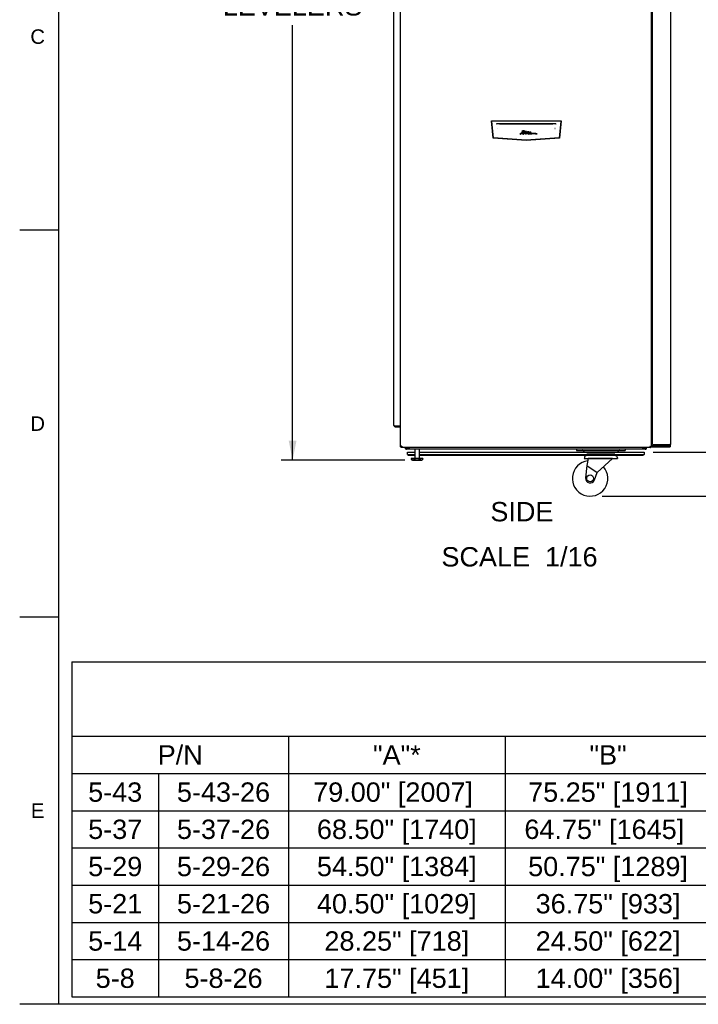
# Model space of a CAD drawing. Header units: inches. Extents: x 5 to 265, y 5 to 171.
# Tile 1 of 27: x 5 to 61, y 8 to 89. Entities that reach past the tile are written whole.
import ezdxf
from ezdxf.enums import TextEntityAlignment as Align

# ---------------------------------------------------------------- set-up
doc = ezdxf.new("R2010")
doc.units = ezdxf.units.IN
doc.header["$LTSCALE"] = 14.96
doc.header["$MEASUREMENT"] = 0
doc.layers.get('0').update_dxf_attribs({"linetype": 'CONTINUOUS'})
doc.layers.add('03_ALL_AXES', color=7, linetype='CONTINUOUS')
doc.layers.add('09_ALL_DETAIL_ITEMS', color=7, linetype='CONTINUOUS')
doc.styles.get("Standard").update_dxf_attribs({"font": 'arial.ttf'})
doc.dimstyles.new('DIMSTYLE_1', dxfattribs={"dimtxt": 1.6, "dimasz": 1.6, "dimexe": 0.06, "dimexo": 0.0625, "dimgap": 0.05, "dimtad": 0, "dimtih": 1, "dimtoh": 1, "dimdec": 3, "dimzin": 4, "dimdsep": 46, "dimtxsty": 'Standard', "dimblk": '_FILLED', "dimblk1": '_FILLED', "dimblk2": '_FILLED', "dimcen": 0.09, "dimadec": 0, "dimazin": 0, "dimtfac": 1, "dimtdec": 3, "dimtofl": 0, "dimtmove": 0, "dimatfit": 3, "dimldrblk": '_FILLED', "dimfxl": 0, "dimtolj": 1, "dimtzin": 4, "dimarcsym": 0})

# ---------------------------------------------------------------- blocks, each defined once
blk = doc.blocks.new('_FILLED')
at = {"color": 0, "linetype": 'ByBlock'}
blk.add_solid([(0, 0), (-1, 0.2), (-1, -0.2)], dxfattribs=at)
blk = doc.blocks.new('*D1')
at = {"color": 7, "linetype": 'Continuous'}
for p, q in [((60.16, 132.937), (63.195, 132.937)), ((63.195, 132.937), (65.689, 132.937)), ((64.729, 132.937), (64.729, 98.574)), ((64.729, 53.643), (64.729, 90.574)), ((57.199, 53.643), (63.195, 53.643)), ((63.195, 53.643), (65.689, 53.643))]:
    blk.add_line(p, q, dxfattribs=at)
at = {"color": 7, "linetype": 'Continuous', "xscale": 1.6, "yscale": 1.6, "zscale": 1.6}
for p, rotation in [((64.729, 132.937), 90), ((64.729, 53.643), 270)]:
    blk.add_blockref('_FILLED', p, dxfattribs=dict(at, rotation=rotation))
at = {"color": 7, "linetype": 'Continuous'}
for s, p in [('"E"', (64.729, 96.174)), ('RUNNER', (64.729, 93.774)), ('KIT', (64.729, 91.374))]:
    blk.add_text(s, height=1.6, dxfattribs=at).set_placement(p, align=Align.CENTER)
blk = doc.blocks.new('*D2')
at = {"color": 7, "linetype": 'Continuous'}
for p, q in [((60.16, 132.937), (70.621, 132.937)), ((70.621, 132.937), (73.178, 132.937)), ((72.218, 132.937), (72.218, 93.078)), ((72.218, 50.018), (72.218, 87.478)), ((52.984, 50.018), (70.621, 50.018)), ((70.621, 50.018), (73.178, 50.018))]:
    blk.add_line(p, q, dxfattribs=at)
at = {"color": 7, "linetype": 'Continuous', "xscale": 1.6, "yscale": 1.6, "zscale": 1.6}
for p, rotation in [((72.218, 132.937), 90), ((72.218, 50.018), 270)]:
    blk.add_blockref('_FILLED', p, dxfattribs=dict(at, rotation=rotation))
at = {"color": 7, "linetype": 'Continuous'}
for s, p in [('"C"', (72.218, 90.678)), ('CASTERS', (72.218, 88.278))]:
    blk.add_text(s, height=1.6, dxfattribs=at).set_placement(p, align=Align.CENTER)
blk = doc.blocks.new('*D3')
at = {"color": 7, "linetype": 'Continuous'}
for p, q in [((35.79, 132.929), (26.416, 132.929)), ((27.376, 132.929), (27.376, 94.561)), ((27.376, 52.993), (27.376, 88.961)), ((36.654, 52.993), (26.416, 52.993))]:
    blk.add_line(p, q, dxfattribs=at)
at = {"color": 7, "linetype": 'Continuous', "xscale": 1.6, "yscale": 1.6, "zscale": 1.6}
for p, rotation in [((27.376, 132.929), 90), ((27.376, 52.993), 270)]:
    blk.add_blockref('_FILLED', p, dxfattribs=dict(at, rotation=rotation))
at = {"color": 7, "linetype": 'Continuous'}
for s, p in [('"D"', (27.376, 92.161)), ('LEVELERS', (27.376, 89.761))]:
    blk.add_text(s, height=1.6, dxfattribs=at).set_placement(p, align=Align.CENTER)

msp = doc.modelspace()

# ---------------------------------------------------------------- linework, layer by layer
at = {"color": 7, "linetype": 'Continuous'}
for p, q in [((8, 171.2), (8, 8)), ((36.2944, 54.0833), (36.2944, 132.7393)), ((57.0444, 132.7393), (57.0444, 54.0833)), ((57.1564, 54.2783), (57.1564, 132.7523)), ((58.6564, 54.3273), (58.6564, 132.7033)), ((35.7594, 55.8573), (35.7594, 130.8393)), ((43.8196, 81.0488), (49.5951, 81.0488)), ((43.8196, 81.0488), (43.8529, 81.0189)), ((43.9711, 79.6076), (43.8196, 81.0488)), ((49.5619, 81.0189), (43.8529, 81.0189)), ((43.9982, 79.6357), (43.8529, 81.0189)), ((44.2608, 80.8205), (49.1539, 80.8205)), ((44.5046, 80.8146), (44.4992, 80.82)), ((44.5026, 80.8165), (44.5026, 80.8148)), ((44.5026, 80.8146), (44.5032, 80.8159)), ((44.5026, 80.8129), (44.5026, 80.8148)), ((44.5046, 80.8126), (48.9101, 80.8126)), ((48.9101, 80.8146), (48.916, 80.8205)), ((48.9121, 80.8146), (48.9115, 80.8159)), ((48.9121, 80.8165), (48.9121, 80.8148)), ((48.9121, 80.8148), (48.9121, 80.8146)), ((49.1689, 80.8015), (49.1691, 80.8008)), ((49.5619, 81.0189), (49.4165, 79.6357)), ((49.5951, 81.0488), (49.4436, 79.6076)), ((49.5951, 81.0488), (49.5619, 81.0189)), ((44.3457, 80.4166), (44.3516, 80.4166)), ((44.3516, 80.4166), (44.3516, 80.4172)), ((46.1946, 79.9607), (46.1953, 79.9678)), ((46.1946, 79.9607), (46.1986, 79.9525)), ((46.1953, 79.962), (46.1952, 79.9607)), ((46.2073, 79.9827), (46.1953, 79.9678)), ((46.2073, 79.9769), (46.1953, 79.962)), ((46.1986, 79.9525), (46.2032, 79.9493)), ((46.2114, 79.9493), (46.2032, 79.9493)), ((46.2272, 79.9982), (46.2073, 79.9827)), ((46.2272, 79.9924), (46.2073, 79.9769)), ((46.2073, 79.9827), (46.2073, 79.9769)), ((46.2114, 79.9493), (46.2275, 79.9547)), ((46.2501, 80.0139), (46.2272, 79.9982)), ((46.2501, 80.0081), (46.2272, 79.9924)), ((46.2272, 79.9982), (46.2272, 79.9924)), ((46.2275, 79.9547), (46.2508, 79.9705)), ((46.3227, 80.0589), (46.2501, 80.0139)), ((46.3227, 80.0531), (46.2501, 80.0081)), ((46.2501, 80.0139), (46.2501, 80.0081)), ((46.2508, 79.9705), (46.3286, 80.0146)), ((46.3391, 80.0717), (46.3227, 80.0589)), ((46.3391, 80.066), (46.3227, 80.0531)), ((46.3227, 80.0589), (46.3227, 80.0531)), ((46.3269, 80.1892), (46.3253, 80.1845)), ((46.3253, 80.1845), (46.3282, 80.1817)), ((46.3253, 80.1845), (46.3253, 80.1834)), ((46.3452, 80.1971), (46.3269, 80.1892)), ((46.3452, 80.1914), (46.3269, 80.1834)), ((46.3269, 80.1892), (46.3269, 80.1834)), ((46.339, 80.1823), (46.3282, 80.1817)), ((46.3286, 80.0146), (46.3809, 80.0428)), ((46.339, 80.1823), (46.3724, 80.1882)), ((46.3935, 80.1176), (46.3391, 80.0717)), ((46.3935, 80.1118), (46.3391, 80.066)), ((46.3391, 80.0717), (46.3391, 80.066)), ((46.3711, 80.2041), (46.3452, 80.1971)), ((46.3711, 80.1984), (46.3452, 80.1914)), ((46.3452, 80.1914), (46.3452, 80.1971)), ((46.3912, 80.209), (46.3711, 80.2041)), ((46.3711, 80.1984), (46.3711, 80.2041)), ((46.3912, 80.2032), (46.3711, 80.1984)), ((46.3724, 80.1882), (46.3929, 80.1914)), ((46.3809, 80.0428), (46.4335, 80.0684)), ((46.4225, 80.2154), (46.3912, 80.209)), ((46.4225, 80.2097), (46.3912, 80.2032)), ((46.3912, 80.2032), (46.3912, 80.209)), ((46.4145, 80.1917), (46.3929, 80.1914)), ((46.4152, 80.1371), (46.3935, 80.1176)), ((46.4152, 80.1314), (46.3935, 80.1118)), ((46.3935, 80.1176), (46.3935, 80.1118)), ((46.4145, 80.1917), (46.4371, 80.1892)), ((46.4292, 80.1517), (46.4152, 80.1371)), ((46.4292, 80.1459), (46.4152, 80.1314)), ((46.4152, 80.1371), (46.4152, 80.1314)), ((46.4642, 80.2223), (46.4225, 80.2154)), ((46.4642, 80.2165), (46.4225, 80.2097)), ((46.4225, 80.2097), (46.4225, 80.2154)), ((46.4435, 80.1695), (46.4292, 80.1517)), ((46.4435, 80.1637), (46.4292, 80.1459)), ((46.4292, 80.1517), (46.4292, 80.1459)), ((46.4329, 79.9607), (46.4331, 79.964)), ((46.4329, 79.9607), (46.4408, 79.9513)), ((46.4345, 79.971), (46.4331, 79.964)), ((46.4335, 80.0684), (46.4735, 80.0855)), ((46.4345, 79.9652), (46.4335, 79.9606)), ((46.4426, 79.9855), (46.4345, 79.971)), ((46.4426, 79.9797), (46.4345, 79.9652)), ((46.4345, 79.971), (46.4345, 79.9652)), ((46.4371, 80.1892), (46.4449, 80.1828)), ((46.4482, 79.9508), (46.4408, 79.9513)), ((46.46, 80.0064), (46.4426, 79.9855)), ((46.46, 80.0007), (46.4426, 79.9797)), ((46.4426, 79.9855), (46.4426, 79.9797)), ((46.4449, 80.1828), (46.4435, 80.1695)), ((46.4449, 80.1771), (46.4435, 80.1637)), ((46.4435, 80.1695), (46.4435, 80.1637)), ((46.4494, 79.9507), (46.4482, 79.9508)), ((46.4507, 79.9509), (46.4494, 79.9507)), ((46.4507, 79.9509), (46.4555, 79.9529)), ((46.4555, 79.9529), (46.522, 79.9947)), ((46.4896, 80.035), (46.46, 80.0064)), ((46.4896, 80.0293), (46.46, 80.0007)), ((46.46, 80.0064), (46.46, 80.0007)), ((46.4961, 80.2255), (46.4642, 80.2223)), ((46.4642, 80.2165), (46.4642, 80.2223)), ((46.4961, 80.2198), (46.4642, 80.2165)), ((46.4672, 80.1218), (46.5145, 80.1638)), ((46.5453, 80.1454), (46.4672, 80.1218)), ((46.5453, 80.1396), (46.4672, 80.1161)), ((46.4672, 80.1218), (46.4672, 80.1161)), ((46.4735, 80.0855), (46.5068, 80.0978)), ((46.514, 80.0555), (46.4896, 80.035)), ((46.514, 80.0498), (46.4896, 80.0293)), ((46.4896, 80.035), (46.4896, 80.0293)), ((46.5209, 80.2265), (46.4961, 80.2255)), ((46.4961, 80.2198), (46.4961, 80.2255)), ((46.5209, 80.2207), (46.4961, 80.2198)), ((46.5068, 80.0978), (46.5429, 80.1083)), ((46.5527, 80.0868), (46.514, 80.0555)), ((46.5527, 80.0811), (46.514, 80.0498)), ((46.514, 80.0555), (46.514, 80.0498)), ((46.5145, 80.1638), (46.526, 80.1751)), ((46.542, 80.2249), (46.5209, 80.2265)), ((46.5209, 80.2207), (46.5209, 80.2265)), ((46.542, 80.2192), (46.5209, 80.2207)), ((46.522, 79.9947), (46.5529, 80.011)), ((46.526, 80.1751), (46.5302, 80.1793)), ((46.5302, 80.1793), (46.5341, 80.1834)), ((46.5341, 80.1834), (46.5376, 80.1874)), ((46.5376, 80.1874), (46.5474, 80.1994)), ((46.5509, 80.2142), (46.542, 80.2249)), ((46.542, 80.2192), (46.542, 80.2249)), ((46.5502, 80.2093), (46.542, 80.2192)), ((46.5429, 80.1083), (46.5525, 80.1102)), ((46.5908, 80.1558), (46.5453, 80.1454)), ((46.5908, 80.15), (46.5453, 80.1396)), ((46.5453, 80.1396), (46.5453, 80.1454)), ((46.5474, 80.1994), (46.5501, 80.2083)), ((46.5509, 80.2142), (46.5501, 80.2083)), ((46.5612, 80.1108), (46.5525, 80.1102)), ((46.5647, 80.097), (46.5527, 80.0868)), ((46.5647, 80.0912), (46.5527, 80.0811)), ((46.5527, 80.0868), (46.5527, 80.0811)), ((46.5529, 80.011), (46.5722, 80.0207)), ((46.5612, 80.1108), (46.5666, 80.1084)), ((46.5612, 80.1084), (46.5612, 80.1108)), ((46.5678, 80.1048), (46.5647, 80.097)), ((46.5678, 80.099), (46.5647, 80.0912)), ((46.5647, 80.097), (46.5647, 80.0912)), ((46.5666, 80.1084), (46.5678, 80.1048)), ((46.5678, 80.1027), (46.5678, 80.099)), ((46.5722, 80.0207), (46.589, 80.0284)), ((46.589, 80.0284), (46.6436, 80.0526)), ((46.6151, 80.1602), (46.5908, 80.1558)), ((46.5908, 80.15), (46.5908, 80.1558)), ((46.6151, 80.1544), (46.5908, 80.15)), ((46.6852, 80.1711), (46.6151, 80.1602)), ((46.6852, 80.1653), (46.6151, 80.1544)), ((46.6151, 80.1544), (46.6151, 80.1602)), ((46.6376, 80.0878), (46.667, 80.1053)), ((46.672, 80.0976), (46.6376, 80.0878)), ((46.672, 80.0919), (46.6376, 80.082)), ((46.6376, 80.0878), (46.6376, 80.082)), ((46.6376, 80.082), (46.6401, 80.0835)), ((46.6499, 79.9749), (46.6381, 79.9626)), ((46.6381, 79.9626), (46.6462, 79.9527)), ((46.6499, 79.9692), (46.641, 79.9599)), ((46.6436, 80.0526), (46.7119, 80.0738)), ((46.6582, 79.9528), (46.6462, 79.9527)), ((46.6723, 79.9948), (46.6499, 79.9749)), ((46.6723, 79.989), (46.6499, 79.9692)), ((46.6499, 79.9749), (46.6499, 79.9692)), ((46.6582, 79.9528), (46.6711, 79.9548)), ((46.667, 80.1053), (46.6819, 80.1144)), ((46.6711, 79.9548), (46.6974, 79.9668)), ((46.7099, 80.1083), (46.672, 80.0976)), ((46.7099, 80.1025), (46.672, 80.0919)), ((46.672, 80.0919), (46.672, 80.0976)), ((46.6972, 80.0127), (46.6723, 79.9948)), ((46.6972, 80.0069), (46.6723, 79.989)), ((46.6723, 79.9948), (46.6723, 79.989)), ((46.6819, 80.1144), (46.7081, 80.1326)), ((46.6852, 80.1711), (46.7029, 80.1705)), ((46.6852, 80.1653), (46.6852, 80.1711)), ((46.7029, 80.1647), (46.6852, 80.1653)), ((46.7277, 80.034), (46.6972, 80.0127)), ((46.7277, 80.0283), (46.6972, 80.0069)), ((46.6972, 80.0127), (46.6972, 80.0069)), ((46.6974, 79.9668), (46.7483, 79.9959)), ((46.7189, 80.1683), (46.7029, 80.1705)), ((46.7029, 80.1647), (46.7029, 80.1705)), ((46.7189, 80.1625), (46.7029, 80.1647)), ((46.7081, 80.1326), (46.7238, 80.1501)), ((46.7621, 80.1216), (46.7099, 80.1083)), ((46.7621, 80.1158), (46.7099, 80.1025)), ((46.7099, 80.1025), (46.7099, 80.1083)), ((46.7119, 80.0738), (46.7199, 80.076)), ((46.7244, 80.1602), (46.7189, 80.1683)), ((46.7189, 80.1625), (46.7189, 80.1683)), ((46.7244, 80.1545), (46.7189, 80.1625)), ((46.7199, 80.076), (46.7276, 80.0778)), ((46.7244, 80.1602), (46.7238, 80.1501)), ((46.7276, 80.0778), (46.735, 80.0788)), ((46.7482, 80.0486), (46.7277, 80.034)), ((46.7482, 80.0429), (46.7277, 80.0283)), ((46.7277, 80.034), (46.7277, 80.0283)), ((46.7421, 80.0789), (46.735, 80.0788)), ((46.7421, 80.0789), (46.7549, 80.0772)), ((46.7607, 80.0611), (46.7482, 80.0486)), ((46.7607, 80.0554), (46.7482, 80.0429)), ((46.7482, 80.0486), (46.7482, 80.0429)), ((46.7483, 79.9959), (46.7544, 79.999)), ((46.7544, 79.999), (46.7767, 80.0092)), ((46.7549, 80.0772), (46.7605, 80.0731)), ((46.7605, 80.0731), (46.7619, 80.0715)), ((46.7634, 80.0682), (46.7607, 80.0611)), ((46.7634, 80.0624), (46.7607, 80.0554)), ((46.7607, 80.0611), (46.7607, 80.0554)), ((46.7619, 80.0715), (46.7634, 80.0682)), ((46.7922, 80.1276), (46.7621, 80.1216)), ((46.7922, 80.1218), (46.7621, 80.1158)), ((46.7621, 80.1158), (46.7621, 80.1216)), ((46.7634, 80.0682), (46.7634, 80.0624)), ((46.7767, 80.0092), (46.7975, 80.0158)), ((46.8107, 80.1311), (46.7922, 80.1276)), ((46.7922, 80.1218), (46.7922, 80.1276)), ((46.8107, 80.1253), (46.7922, 80.1218)), ((46.7975, 80.0158), (46.8074, 80.0187)), ((46.8074, 80.0187), (46.8351, 80.025)), ((46.8285, 80.1338), (46.8107, 80.1311)), ((46.8107, 80.1253), (46.8107, 80.1311)), ((46.8285, 80.128), (46.8107, 80.1253)), ((46.8589, 80.1381), (46.8285, 80.1338)), ((46.8285, 80.128), (46.8285, 80.1338)), ((46.8589, 80.1323), (46.8285, 80.128)), ((46.861, 80.0248), (46.8351, 80.025)), ((46.8663, 79.983), (46.8513, 79.9614)), ((46.8513, 79.9614), (46.8631, 79.9493)), ((46.8663, 79.9772), (46.854, 79.9595)), ((46.9138, 80.1409), (46.8589, 80.1381)), ((46.8589, 80.1323), (46.8589, 80.1381)), ((46.9138, 80.1351), (46.8589, 80.1323)), ((46.861, 80.0248), (46.8711, 80.0237)), ((46.8735, 79.9492), (46.8631, 79.9493)), ((46.9106, 80.0112), (46.8663, 79.983)), ((46.9106, 80.0054), (46.8663, 79.9772)), ((46.8663, 79.983), (46.8663, 79.9772)), ((46.8711, 80.0237), (46.8919, 80.0203)), ((46.8809, 79.9494), (46.8735, 79.9492)), ((46.8808, 80.0788), (46.9091, 80.0996)), ((47.0009, 80.0983), (46.8808, 80.0788)), ((47.0009, 80.0926), (46.8808, 80.073)), ((46.8808, 80.0788), (46.8808, 80.073)), ((46.8809, 79.9494), (46.9806, 79.9681)), ((46.8919, 80.0203), (46.9106, 80.0112)), ((46.9065, 80.051), (46.926, 80.0553)), ((46.958, 80.0375), (46.9065, 80.051)), ((46.9065, 80.0452), (46.9065, 80.051)), ((46.9065, 80.0452), (46.9077, 80.0455)), ((46.958, 80.0318), (46.9065, 80.0452)), ((46.9091, 80.0996), (46.9342, 80.1222)), ((46.9106, 80.0112), (46.9106, 80.0054)), ((46.9316, 80.137), (46.9138, 80.1409)), ((46.9138, 80.1351), (46.9138, 80.1409)), ((46.9316, 80.1312), (46.9138, 80.1351)), ((46.926, 80.0553), (46.956, 80.0616)), ((46.9338, 80.1315), (46.9316, 80.137)), ((46.9316, 80.1312), (46.9316, 80.137)), ((46.9338, 80.1258), (46.9316, 80.1312)), ((46.9338, 80.1315), (46.9342, 80.1222)), ((46.956, 80.0616), (46.9765, 80.0655)), ((46.9972, 80.0571), (46.958, 80.0375)), ((46.9972, 80.0513), (46.958, 80.0318)), ((46.958, 80.0375), (46.958, 80.0318)), ((46.9765, 80.0655), (46.9853, 80.0671)), ((46.9806, 79.9681), (47.0369, 79.9765)), ((46.9818, 80.0038), (46.9812, 79.9996)), ((46.9812, 79.9996), (46.9823, 79.9965)), ((46.9812, 79.998), (46.9812, 79.9938)), ((46.9823, 79.9907), (46.9812, 79.9938)), ((46.9818, 80.0038), (46.9908, 80.0146)), ((46.9823, 79.9965), (46.9828, 79.9958)), ((46.9823, 79.9965), (46.9823, 79.9907)), ((46.9828, 79.99), (46.9823, 79.9907)), ((46.9828, 79.9958), (46.9835, 79.9952)), ((46.9828, 79.9958), (46.9828, 79.99)), ((46.9835, 79.9894), (46.9828, 79.99)), ((46.9873, 79.9928), (46.9835, 79.9952)), ((46.9835, 79.9952), (46.9835, 79.9894)), ((46.9873, 79.987), (46.9835, 79.9894)), ((46.9853, 80.0671), (46.9936, 80.0685)), ((46.9873, 79.9928), (47.0014, 79.9933)), ((46.9873, 79.9928), (46.9873, 79.987)), ((47.0014, 79.9876), (46.9873, 79.987)), ((46.9908, 80.0146), (47.0173, 80.0287)), ((46.9936, 80.0685), (47.001, 80.0695)), ((47.0181, 80.0687), (46.9972, 80.0571)), ((47.0181, 80.0629), (46.9972, 80.0513)), ((46.9972, 80.0571), (46.9972, 80.0513)), ((47.0266, 80.1012), (47.0009, 80.0983)), ((47.0009, 80.0926), (47.0009, 80.0983)), ((47.0266, 80.0954), (47.0009, 80.0926)), ((47.001, 80.0695), (47.0074, 80.0703)), ((47.0014, 79.9933), (47.0085, 79.9937)), ((47.0014, 79.9876), (47.0014, 79.9933)), ((47.0085, 79.9879), (47.0014, 79.9876)), ((47.0074, 80.0703), (47.0126, 80.0706)), ((47.0871, 80), (47.0085, 79.9937)), ((47.0871, 79.9943), (47.0085, 79.9879)), ((47.0085, 79.9879), (47.0085, 79.9937)), ((47.0126, 80.0706), (47.0162, 80.0705)), ((47.0126, 80.0699), (47.0126, 80.0706)), ((47.0162, 80.0705), (47.0181, 80.0699)), ((47.0173, 80.0287), (47.086, 80.0619)), ((47.0181, 80.0629), (47.0181, 80.0699)), ((47.0181, 80.0699), (47.0181, 80.0687)), ((47.0181, 80.0629), (47.0181, 80.0641)), ((47.0617, 80.1047), (47.0266, 80.1012)), ((47.0266, 80.0954), (47.0266, 80.1012)), ((47.0617, 80.099), (47.0266, 80.0954)), ((47.0369, 79.9765), (47.1192, 79.9848)), ((47.0886, 80.1018), (47.0617, 80.1047)), ((47.0617, 80.099), (47.0617, 80.1047)), ((47.0886, 80.0961), (47.0617, 80.099)), ((47.086, 80.0619), (47.1043, 80.0762)), ((47.135, 80.0025), (47.0871, 80)), ((47.0871, 79.9943), (47.0871, 80)), ((47.135, 79.9968), (47.0871, 79.9943)), ((47.1069, 80.0912), (47.0886, 80.1018)), ((47.0886, 80.0961), (47.0886, 80.1018)), ((47.106, 80.086), (47.0886, 80.0961)), ((47.1043, 80.0762), (47.1069, 80.0912)), ((47.1192, 79.9848), (47.1772, 79.9886)), ((47.1775, 80.004), (47.135, 80.0025)), ((47.135, 79.9968), (47.135, 80.0025)), ((47.1775, 79.9983), (47.135, 79.9968)), ((47.1772, 79.9886), (47.2257, 79.9914)), ((47.2269, 80.0049), (47.1775, 80.004)), ((47.1775, 79.9983), (47.1775, 80.004)), ((47.2269, 79.9992), (47.1775, 79.9983)), ((47.2257, 79.9914), (47.2726, 79.9933)), ((47.2269, 80.0049), (47.2759, 80.005)), ((47.2269, 79.9992), (47.2269, 80.0049)), ((47.2759, 79.9992), (47.2269, 79.9992)), ((47.3055, 79.994), (47.2726, 79.9933)), ((47.2759, 80.005), (47.3253, 80.0044)), ((47.2759, 79.9992), (47.2759, 80.005)), ((47.3253, 79.9986), (47.2759, 79.9992)), ((47.3367, 79.9942), (47.3055, 79.994)), ((47.3641, 80.0031), (47.3253, 80.0044)), ((47.3253, 79.9986), (47.3253, 80.0044)), ((47.3641, 79.9973), (47.3253, 79.9986)), ((47.37, 79.9938), (47.3367, 79.9942)), ((47.395, 80.0013), (47.3641, 80.0031)), ((47.3641, 79.9973), (47.3641, 80.0031)), ((47.395, 79.9955), (47.3641, 79.9973)), ((47.37, 79.9938), (47.3992, 79.9928)), ((47.4241, 79.9991), (47.395, 80.0013)), ((47.395, 79.9955), (47.395, 80.0013)), ((47.4241, 79.9933), (47.395, 79.9955)), ((47.3992, 79.9928), (47.428, 79.9914)), ((47.4558, 79.9959), (47.4241, 79.9991)), ((47.4241, 79.9933), (47.4241, 79.9991)), ((47.4558, 79.9901), (47.4241, 79.9933)), ((47.428, 79.9914), (47.457, 79.9894)), ((47.4864, 79.9922), (47.4558, 79.9959)), ((47.4558, 79.9901), (47.4558, 79.9959)), ((47.4571, 79.99), (47.4558, 79.9901)), ((47.457, 79.9894), (47.4833, 79.9873)), ((47.4833, 79.9873), (47.5071, 79.9851)), ((47.5177, 79.9878), (47.4864, 79.9922)), ((47.4864, 79.9873), (47.4864, 79.9922)), ((47.5071, 79.9851), (47.5311, 79.9827)), ((47.546, 79.9836), (47.5177, 79.9878)), ((47.5177, 79.9841), (47.5177, 79.9878)), ((47.5311, 79.9827), (47.5666, 79.9789)), ((47.5734, 79.9792), (47.546, 79.9836)), ((47.546, 79.9811), (47.546, 79.9836)), ((47.5666, 79.9789), (47.5965, 79.9756)), ((47.5965, 79.9756), (47.5734, 79.9792)), ((47.5734, 79.9782), (47.5734, 79.9792)), ((49.0631, 80.4172), (49.0631, 80.4166)), ((49.064, 80.4171), (49.0631, 80.4172)), ((49.0833, 80.4149), (49.064, 80.4171)), ((49.064, 80.4171), (49.0833, 80.4149)), ((49.0927, 80.4135), (49.0833, 80.4149)), ((43.9982, 79.6357), (43.9711, 79.6076)), ((46.7074, 79.4163), (43.9711, 79.6076)), ((46.7074, 79.4463), (43.9982, 79.6357)), ((49.4165, 79.6357), (46.7074, 79.4463)), ((49.4436, 79.6076), (46.7074, 79.4163)), ((46.7074, 79.4163), (46.7074, 79.4463)), ((49.4436, 79.6076), (49.4165, 79.6357)), ((8, 72), (4.8, 72)), ((36.2944, 55.7953), (35.8684, 55.7953)), ((35.8684, 55.7483), (35.8684, 55.7953)), ((35.8684, 55.7483), (36.2944, 55.7483)), ((36.3414, 54.0833), (36.2944, 54.0833)), ((36.3406, 54.1097), (36.3077, 54.0909)), ((36.3414, 54.0833), (36.3414, 54.0363)), ((56.9974, 54.0363), (36.3414, 54.0363)), ((36.3678, 54.0826), (36.349, 54.0497)), ((36.6814, 54.0363), (36.6814, 53.9343)), ((36.7594, 53.9343), (36.6814, 53.9343)), ((36.7594, 54.0363), (36.7594, 53.9343)), ((37.0104, 53.9713), (36.8064, 53.9713)), ((56.5324, 53.8933), (36.8064, 53.8933)), ((37.0104, 54.0363), (37.0104, 53.8933)), ((56.3284, 54.0363), (56.3284, 53.8933)), ((56.5324, 53.9713), (56.3284, 53.9713)), ((56.5794, 53.9343), (56.5794, 54.0363)), ((56.5794, 53.9343), (56.6574, 53.9343)), ((56.6574, 53.9343), (56.6574, 54.0363)), ((56.971, 54.0826), (56.9898, 54.0498)), ((56.9974, 54.0833), (57.0444, 54.0833)), ((56.9974, 54.0833), (56.9974, 54.0363)), ((56.9981, 54.1097), (57.0309, 54.0909)), ((57.1564, 54.2783), (58.5474, 54.2783)), ((57.1664, 54.2783), (57.1664, 54.2183)), ((57.1664, 54.2183), (58.5474, 54.2183)), ((57.4074, 54.0933), (58.5944, 54.0933)), ((58.5474, 54.2183), (58.5474, 54.2783)), ((58.5944, 54.2183), (58.5944, 54.0933)), ((36.8894, 53.6433), (37.4829, 53.6433)), ((36.8894, 53.4563), (36.8894, 53.6433)), ((36.8894, 53.4563), (37.4829, 53.4563)), ((36.8894, 53.4563), (36.9524, 53.3933)), ((36.9524, 53.3933), (37.4829, 53.3933)), ((38.1611, 53.1433), (37.1796, 53.1433)), ((37.8579, 53.6433), (56.4494, 53.6433)), ((37.8579, 53.4563), (56.4494, 53.4563)), ((37.8579, 53.3933), (56.3864, 53.3933)), ((51.8187, 53.119), (51.7099, 52.5543)), ((51.8187, 53.12), (51.8187, 53.119)), ((53.8231, 53.119), (51.8187, 53.119)), ((53.8231, 53.119), (52.5559, 51.9619)), ((53.8231, 53.12), (53.8231, 53.119)), ((56.4494, 53.4563), (56.3864, 53.3933)), ((56.4494, 53.6433), (56.4494, 53.4563)), ((51.7, 52.5401), (51.6108, 51.5207)), ((51.7, 52.5401), (51.7099, 52.5543)), ((51.7099, 52.5543), (52.5559, 51.9619)), ((52.3368, 51.3597), (52.5559, 51.9619)), ((8, 40), (4.8, 40)), ((9.1175, 36.3123), (132.7655, 36.3123)), ((9.1175, 36.3123), (9.1175, 8.6163)), ((9.1175, 30.1603), (132.7655, 30.1603)), ((27.0375, 30.1603), (27.0375, 8.6163)), ((44.9575, 30.1603), (44.9575, 8.6163)), ((9.1175, 27.0883), (132.7655, 27.0883)), ((16.2855, 27.0883), (16.2855, 8.6163)), ((9.1175, 24.0083), (132.7655, 24.0083)), ((9.1175, 20.9363), (132.7655, 20.9363)), ((9.1175, 17.8563), (132.7655, 17.8563)), ((9.1175, 14.7763), (132.7655, 14.7763)), ((9.1175, 11.6963), (132.7655, 11.6963)), ((9.1175, 8.6163), (132.7655, 8.6163)), ((264, 8), (4.8, 8))]:
    msp.add_line(p, q, dxfattribs=at)
for points in [[(44.2457, 80.8015), (44.2456, 80.8007), (44.2461, 80.8025), (44.2481, 80.8066), (44.2526, 80.8123)], [(44.2526, 80.8123), (44.2601, 80.8175), (44.2695, 80.8203)], [(49.1558, 80.817), (49.1633, 80.8111), (49.1674, 80.8053), (49.1689, 80.8015)]]:
    msp.add_lwpolyline(points, dxfattribs=at)
for centre, radius, start, end in [((44.5046, 80.8146), 0.00197, 180.000001, 270.000001), ((48.9101, 80.8146), 0.00197, 269.999999, 359.999999), ((44.4966, 79.0615), 1.3635, 96.103806, 96.354588), ((35.8684, 55.8573), 0.109, 180, 270), ((36.0556, 56.2813), 0.5197, 242.277297, 243.537297), ((36.8064, 54.0183), 0.125, 222.60449, 270), ((36.8064, 54.0183), 0.047, 180, 270), ((56.5324, 54.0183), 0.047, 270, 360), ((56.5324, 54.0183), 0.125, 270, 337.467261), ((58.5474, 54.3273), 0.109, 270, 360), ((57.6209, 57.5326), 3.3836, 285.891452, 286.358734)]:
    msp.add_arc(centre, radius, start, end, dxfattribs=at)
for points, knots in [([(49.0631, 80.4166), (49.0631, 80.4168), (49.0634, 80.4172), (49.0638, 80.4172), (49.064, 80.4171)], [0, 0, 0, 0, 0.5012595, 1, 1, 1, 1]), ([(49.0833, 80.4149), (49.0845, 80.4147), (49.0867, 80.4144), (49.0895, 80.4141), (49.0914, 80.4137), (49.0924, 80.4136), (49.0927, 80.4135)], [0, 0, 0, 0, 0.3873775, 0.6893845, 0.8959002, 1, 1, 1, 1]), ([(35.8139, 55.8213), (35.8099, 55.8234), (35.796, 55.8311), (35.7824, 55.8397), (35.774, 55.8473)], [0, 0, 0, 0, 0.2833745, 1, 1, 1, 1]), ([(35.8684, 55.7953), (35.8646, 55.7971), (35.8497, 55.8038), (35.8349, 55.8107), (35.824, 55.8161)], [0, 0, 0, 0, 0.2557129, 1, 1, 1, 1]), ([(36.3077, 54.0909), (36.3059, 54.0898), (36.3027, 54.0879), (36.2982, 54.0858), (36.2962, 54.084), (36.2944, 54.0837), (36.2944, 54.0833)], [0, 0, 0, 0, 0.4220246, 0.7349443, 0.9303629, 1, 1, 1, 1]), ([(36.4034, 54.1453), (36.398, 54.1421), (36.3773, 54.1299), (36.3561, 54.1185), (36.3406, 54.1097)], [0, 0, 0, 0, 0.2601465, 1, 1, 1, 1]), ([(36.4034, 54.1453), (36.3952, 54.1375), (36.384, 54.1259), (36.3695, 54.1114), (36.3604, 54.1023), (36.3527, 54.0949), (36.3471, 54.0887), (36.3433, 54.0859), (36.342, 54.0833), (36.3414, 54.0833)], [0, 0, 0, 0, 0.3855601, 0.5531923, 0.7007563, 0.8253964, 0.9202653, 0.9788561, 1, 1, 1, 1]), ([(36.4034, 54.1453), (36.3956, 54.1372), (36.384, 54.1259), (36.3695, 54.1115), (36.3604, 54.1024), (36.353, 54.0947), (36.3468, 54.0891), (36.3439, 54.0853), (36.3414, 54.0839), (36.3414, 54.0833)], [0, 0, 0, 0, 0.3855601, 0.5531923, 0.7007563, 0.8253964, 0.9202653, 0.9788561, 1, 1, 1, 1]), ([(36.349, 54.0497), (36.3479, 54.0478), (36.346, 54.0446), (36.3438, 54.0401), (36.3421, 54.0382), (36.3417, 54.0363), (36.3414, 54.0363)], [0, 0, 0, 0, 0.4220246, 0.7349443, 0.9303629, 1, 1, 1, 1]), ([(36.4034, 54.1453), (36.4001, 54.14), (36.3879, 54.1192), (36.3765, 54.0981), (36.3678, 54.0826)], [0, 0, 0, 0, 0.2601465, 1, 1, 1, 1]), ([(56.9354, 54.1453), (56.9431, 54.1373), (56.9546, 54.1261), (56.969, 54.1118), (56.9781, 54.1027), (56.9855, 54.0949), (56.9918, 54.0892), (56.9948, 54.0854), (56.9974, 54.084), (56.9974, 54.0833)], [0, 0, 0, 0, 0.3817171, 0.5481655, 0.6954891, 0.8211491, 0.917686, 0.9778351, 1, 1, 1, 1]), ([(56.9354, 54.1453), (56.9434, 54.1376), (56.9546, 54.1261), (56.9689, 54.1117), (56.978, 54.1026), (56.9857, 54.0952), (56.9915, 54.0889), (56.9953, 54.0859), (56.9967, 54.0833), (56.9974, 54.0833)], [0, 0, 0, 0, 0.3817171, 0.5481655, 0.6954891, 0.8211491, 0.917686, 0.9778351, 1, 1, 1, 1]), ([(56.9354, 54.1453), (56.9407, 54.1421), (56.9615, 54.1299), (56.9826, 54.1185), (56.9981, 54.1097)], [0, 0, 0, 0, 0.2601464, 1, 1, 1, 1]), ([(56.9354, 54.1453), (56.9386, 54.14), (56.9508, 54.1192), (56.9622, 54.0981), (56.971, 54.0826)], [0, 0, 0, 0, 0.2601464, 1, 1, 1, 1]), ([(56.9898, 54.0498), (56.9908, 54.0479), (56.9927, 54.0447), (56.9949, 54.0402), (56.9966, 54.0382), (56.997, 54.0363), (56.9974, 54.0363)], [0, 0, 0, 0, 0.4217954, 0.734577, 0.9300332, 1, 1, 1, 1]), ([(57.0309, 54.0909), (57.0328, 54.0899), (57.036, 54.088), (57.0405, 54.0858), (57.0425, 54.0841), (57.0444, 54.0837), (57.0444, 54.0833)], [0, 0, 0, 0, 0.4217954, 0.734577, 0.9300332, 1, 1, 1, 1]), ([(58.6019, 54.2947), (58.5996, 54.2939), (58.5904, 54.2909), (58.581, 54.2881), (58.5739, 54.286)], [0, 0, 0, 0, 0.2397634, 1, 1, 1, 1]), ([(58.6564, 54.3273), (58.6564, 54.32), (58.6341, 54.3051), (58.6155, 54.2992), (58.6019, 54.2947)], [0, 0, 0, 0, 0.336966, 1, 1, 1, 1])]:
    msp.add_open_spline(points, degree=3, knots=knots, dxfattribs=at)
for points in [[(35.7626, 55.8612), (35.7607, 55.8649), (35.7594, 55.8691), (35.7594, 55.8733)], [(35.7682, 55.8532), (35.7661, 55.8556), (35.7642, 55.8583), (35.7626, 55.8612)], [(35.774, 55.8473), (35.772, 55.8492), (35.77, 55.8511), (35.7682, 55.8532)]]:
    msp.add_open_spline(points, degree=3, dxfattribs=at)
at = {"layer": '03_ALL_AXES', "color": 7, "linetype": 'Continuous'}
for p, q in [((57.1564, 57.4683), (57.0444, 57.4683)), ((57.1564, 57.112), (57.1564, 57.3247)), ((57.1564, 56.9683), (57.0444, 56.9683)), ((37.4829, 53.8933), (37.4829, 53.1433)), ((37.8579, 53.8933), (37.8579, 53.1433)), ((50.8724, 53.8933), (50.8724, 53.7933)), ((50.8724, 53.7933), (54.8864, 53.7933)), ((51.5178, 53.6433), (51.401, 53.7631)), ((54.241, 53.6433), (54.3578, 53.7631)), ((54.8864, 53.8933), (54.8864, 53.7933)), ((57.0444, 54.2183), (57.1397, 54.2183)), ((57.0444, 54.0933), (57.4044, 54.0933)), ((57.4045, 54.2183), (57.4045, 54.0933)), ((57.4074, 54.2183), (57.4074, 54.0933)), ((37.1796, 53.1433), (37.1796, 53.0633)), ((37.2796, 52.9933), (37.1796, 53.0633)), ((37.2796, 52.9933), (38.0611, 52.9933)), ((37.425, 53.1433), (37.425, 53.0633)), ((37.9157, 53.1433), (37.9157, 53.0633)), ((38.0611, 52.9933), (38.1611, 53.0633)), ((38.1611, 53.1433), (38.1611, 53.0633)), ((51.5103, 53.1877), (51.5044, 53.12)), ((51.5044, 53.12), (54.2544, 53.12)), ((54.0495, 53.37), (51.7092, 53.37)), ((51.724, 53.5183), (54.0348, 53.5183)), ((52.5644, 53.37), (52.5644, 53.3933)), ((53.1944, 53.37), (53.1944, 53.3933)), ((54.2484, 53.1877), (54.2544, 53.12))]:
    msp.add_line(p, q, dxfattribs=at)
msp.add_circle((51.9844, 51.488), 0.28, dxfattribs=at)
for centre, radius, start, end in [((51.3294, 53.6933), 0.1, 44.269535, 90), ((54.4294, 53.6933), 0.1, 90, 135.730465), ((51.9844, 51.488), 1.47, 97.79235, 41.013572), ((51.7092, 53.1703), 0.1997, 90, 175), ((54.0495, 53.1703), 0.1997, 5, 90), ((51.9844, 51.488), 0.375, 175, 340)]:
    msp.add_arc(centre, radius, start, end, dxfattribs=at)
for points, knots in [([(37.1796, 53.0633), (37.1893, 53.0566), (37.2087, 53.0441), (37.2392, 53.0292), (37.2705, 53.0196), (37.3023, 53.0162), (37.3341, 53.0196), (37.3654, 53.0292), (37.3959, 53.0441), (37.4153, 53.0566), (37.425, 53.0633)], [0, 0, 0, 0, 0.1329414, 0.2600172, 0.3816981, 0.5, 0.6183019, 0.7399828, 0.8670586, 1, 1, 1, 1]), ([(37.425, 53.0633), (37.4447, 53.0564), (37.4846, 53.0437), (37.5456, 53.0289), (37.6077, 53.0195), (37.6704, 53.0162), (37.7331, 53.0195), (37.7952, 53.0289), (37.8562, 53.0437), (37.896, 53.0564), (37.9157, 53.0633)], [0, 0, 0, 0, 0.1250073, 0.2500096, 0.375007, 0.5, 0.6249931, 0.7499904, 0.8749927, 1, 1, 1, 1]), ([(37.9157, 53.0633), (37.9254, 53.0566), (37.9449, 53.0441), (37.9754, 53.0292), (38.0066, 53.0196), (38.0384, 53.0162), (38.0703, 53.0196), (38.1015, 53.0292), (38.132, 53.0441), (38.1515, 53.0566), (38.1611, 53.0633)], [0, 0, 0, 0, 0.1329414, 0.2600172, 0.3816981, 0.5, 0.6183019, 0.7399828, 0.8670586, 1, 1, 1, 1])]:
    msp.add_open_spline(points, degree=3, knots=knots, dxfattribs=at)

# ---------------------------------------------------------------- texts
at = {"color": 7, "linetype": 'Continuous'}
for s, height, p in [('C', 1.2, (6.2874, 87.4163)), ('D', 1.2, (6.2874, 55.4163)), ('SIDE', 1.6, (46.3438, 47.9349)), ('E', 1.2, (6.2874, 23.4163))]:
    msp.add_text(s, height=height, dxfattribs=at).set_placement(p, align=Align.CENTER)
at = {"layer": '09_ALL_DETAIL_ITEMS', "color": 7, "linetype": 'Continuous'}
for s, p in [('SCALE  ', (48.2564, 44.2017)), ('1/16', (52.6044, 44.2017))]:
    msp.add_text(s, height=1.6, dxfattribs=at).set_placement(p, align=Align.RIGHT)
for s, p in [('P/N', (18.0775, 27.8243)), ('"A"*', (35.9975, 27.8243)), ('"B"', (53.4695, 27.8243)), ('5-43', (12.7015, 24.7483)), ('5-43-26', (21.6615, 24.7483)), ('79.00" [2007] ', (35.9975, 24.7483)), ('75.25" [1911]', (53.4695, 24.7483)), ('5-37', (12.7015, 21.6723)), ('5-37-26', (21.6615, 21.6723)), ('68.50" [1740]', (35.9975, 21.6723)), ('64.75" [1645] ', (53.4695, 21.6723)), ('5-29', (12.7015, 18.5963)), ('5-29-26', (21.6615, 18.5963)), ('54.50" [1384]', (35.9975, 18.5963)), ('50.75" [1289]', (53.4695, 18.5963)), ('5-21', (12.7015, 15.5163)), ('5-21-26', (21.6615, 15.5163)), ('40.50" [1029]', (35.9975, 15.5163)), ('36.75" [933]', (53.4695, 15.5163)), ('5-14', (12.7015, 12.4363)), ('5-14-26', (21.6615, 12.4363)), ('28.25" [718]', (35.9975, 12.4363)), ('24.50" [622]', (53.4695, 12.4363)), ('5-8', (12.7015, 9.3563)), ('5-8-26', (21.6615, 9.3563)), ('17.75" [451]', (35.9975, 9.3563)), ('14.00" [356]', (53.4695, 9.3563))]:
    msp.add_text(s, height=1.6, dxfattribs=at).set_placement(p, align=Align.CENTER)

# ---------------------------------------------------------------- dimensions: what is measured, and where the dimension line sits
at = {"color": 7, "linetype": 'Continuous'}
for base, p1, p2, text, picture, middle in [((27.3761, 132.9293), (36.7161, 52.9933), (35.8529, 132.9293), '"D"\\PLEVELERS', '*D3', (27.3761, 91.7613)), ((72.218, 132.9373), (52.9219, 50.018), (60.0978, 132.9373), '"C"\\PCASTERS', '*D2', (72.218, 90.2777)), ((64.7294, 132.9373), (57.1369, 53.6433), (60.0978, 132.9373), '"E"\\PRUNNER\\PKIT', '*D1', (64.7294, 94.5737))]:
    dim = msp.add_linear_dim(base=base, p1=p1, p2=p2, angle=90, text=text, dimstyle='DIMSTYLE_1', dxfattribs=at)
    dim.commit()
    dim.dimension.update_dxf_attribs({"geometry": picture, "text_midpoint": middle, "dimtype": 160})

doc.saveas('drawing.dxf')
